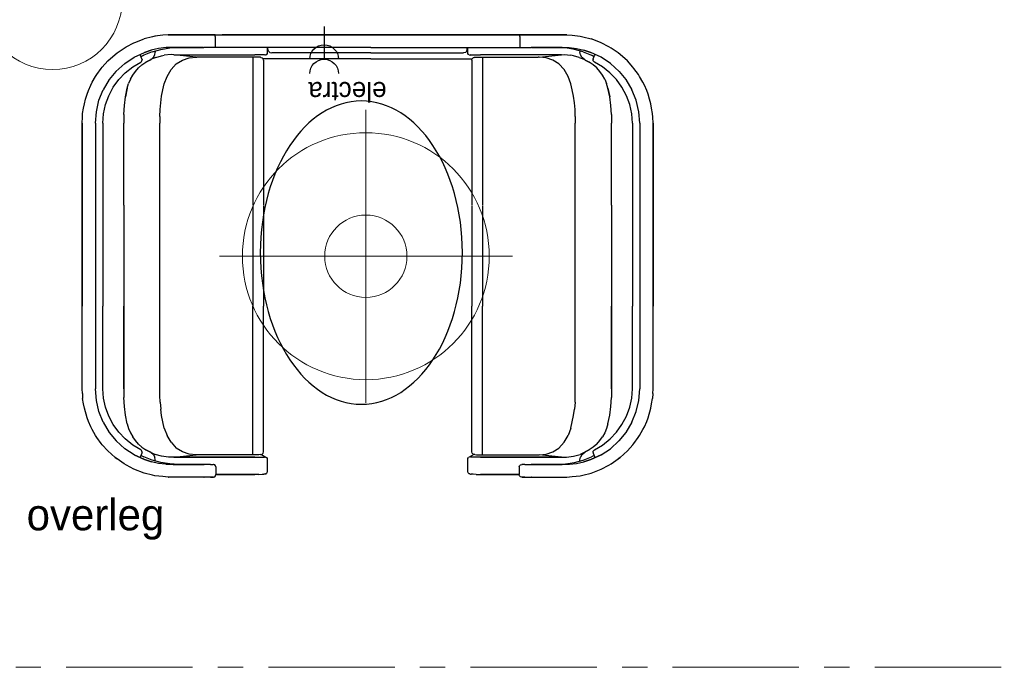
# Model space of a CAD drawing. Header units: millimetres. Extents: x 45699 to 251499, y 244 to 86446.
# Tile 94 of 240: x 178444 to 182341, y 10870 to 13433. Entities that reach past the tile are written whole.
import ezdxf

# ---------------------------------------------------------------- set-up
doc = ezdxf.new("R2010")
doc.units = ezdxf.units.MM
doc.header["$LTSCALE"] = 400
doc.linetypes.add('CENTER', pattern=[2, 1.25, -0.25, 0.25, -0.25])
for name, color, linetype in [('inr', 4, 'Continuous'), ('plat', 5, 'Continuous'), ('stramien', 1, 'CENTER'), ('verlichting', 2, 'Continuous')]:
    doc.layers.add(name, color=color, linetype=linetype)
doc.layers.add('Standard', color=7, linetype='Continuous', lineweight=25)
doc.styles.add('s100', font='stylu.ttf', dxfattribs={"height": 100})

# ---------------------------------------------------------------- blocks, each defined once
blk = doc.blocks.new('lamp02')
at = {"layer": 'verlichting', "lineweight": 0}
for q in [(0, 555.36), (555.36, 0), (0, -555.36), (-555.36, 0)]:
    blk.add_line((0, 0), q, dxfattribs=at)
for radius in [468, 156]:
    blk.add_circle((0, 0), radius, dxfattribs=at)
blk = doc.blocks.new('220 electrapunt')
at = {"layer": 'verlichting'}
blk.add_line((0, 0), (0, 129), dxfattribs=at)
for centre in [(0, 186.1), (0, 129)]:
    blk.add_arc(centre, 56.9, 180, 0, dxfattribs=at)

msp = doc.modelspace()

# ---------------------------------------------------------------- linework, layer by layer
for p, q in [((178821.4, 13295.1), (178829.6, 13301.4)), ((178821.4, 13295.1), (178829.6, 13301.4)), ((178744.4, 13207.9), (178749.5, 13215.8)), ((178725.5, 13173.8), (178731.4, 13184.8))]:
    msp.add_line(p, q)
at = {"layer": 'inr'}
for p, q in [((178979.6, 13367.4), (178969.8, 13365.1)), ((178979.3, 13367.4), (178980, 13367.4)), ((178980, 13367.4), (178979.3, 13367.4)), ((179011.1, 13370.9), (178979.6, 13367.4)), ((179032.3, 13372.9), (179011.1, 13370.9)), ((179031.9, 13372.9), (179032.7, 13372.9)), ((179032.7, 13372.9), (179031.9, 13372.9)), ((179218.1, 13372.9), (179032.3, 13372.9)), ((179032.3, 13372.9), (179218.1, 13372.9)), ((179218.1, 13372.9), (179834.5, 13372.9)), ((179218.1, 13372.9), (179218.1, 13370.9)), ((179218.1, 13365.5), (179218.1, 13370.9)), ((179834.5, 13372.9), (179245, 13372.9)), ((180424.1, 13372.9), (179834.5, 13372.9)), ((179834.5, 13372.9), (180424.1, 13372.9)), ((180609.8, 13372.9), (180424.1, 13372.9)), ((180424.1, 13372.9), (180609.8, 13372.9)), ((180424.1, 13372.9), (180424.1, 13370.9)), ((180424.1, 13365.5), (180424.1, 13370.9)), ((180609.5, 13372.9), (180610.2, 13372.9)), ((180610.2, 13372.9), (180609.5, 13372.9)), ((180609.8, 13372.9), (180631.1, 13370.9)), ((180631.1, 13370.9), (180662.5, 13367.4)), ((180662.1, 13367.4), (180662.9, 13367.4)), ((180662.9, 13367.4), (180662.1, 13367.4)), ((180662.5, 13367.4), (180672.3, 13365.1)), ((178866.1, 13325.8), (178896, 13341.1)), ((178896, 13341.1), (178899.5, 13342.7)), ((178899.5, 13342.7), (178936.8, 13356.8)), ((178969.8, 13365.1), (178936.8, 13356.8)), ((179218.1, 13365.5), (179218.1, 13358)), ((179218.1, 13358), (179218.1, 13323)), ((180424.1, 13365.5), (180424.1, 13358)), ((180424.1, 13358), (180424.1, 13323)), ((180672.3, 13365.1), (180705.3, 13356.8)), ((180742.6, 13342.7), (180705.3, 13356.8)), ((180746.1, 13341.1), (180742.6, 13342.7)), ((180776, 13325.8), (180746.1, 13341.1)), ((178792.7, 13269.2), (178821.4, 13295.1)), ((178829.6, 13301.4), (178857.1, 13320.3)), ((178857.1, 13320.3), (178866.1, 13325.8)), ((178897.2, 13284.5), (178937.6, 13303)), ((178921.1, 13293.2), (178919.5, 13294.8)), ((178921.9, 13292.4), (178921.1, 13293.2)), ((178922.7, 13291.2), (178921.9, 13292.4)), ((178927.8, 13277.9), (178922.7, 13291.2)), ((178934.9, 13292.4), (178924.7, 13286.9)), ((178924.7, 13286.9), (178934.9, 13292.4)), ((178968.3, 13305.4), (178934.9, 13292.4)), ((178968.3, 13305.4), (178934.9, 13292.4)), ((178934.9, 13292.4), (178935.3, 13292.4)), ((178935.3, 13292.4), (178934.9, 13292.4)), ((178937.6, 13303), (178965.1, 13312)), ((178965.1, 13312), (178937.6, 13303)), ((178993.8, 13318.3), (178965.1, 13312)), ((178968.3, 13305.4), (179002.8, 13314.8)), ((178973.8, 13284.9), (178978.5, 13294)), ((178973.8, 13284.9), (178978.5, 13294)), ((178978.5, 13294), (178980.8, 13304.2)), ((178980.8, 13308.9), (178980.8, 13308.5)), ((178980.8, 13308.5), (178980.8, 13308.9)), ((178980.8, 13308.5), (178980.8, 13304.2)), ((178983.6, 13283.4), (179005.6, 13290)), ((179023.6, 13322.2), (178993.8, 13318.3)), ((179002.8, 13314.8), (179038.2, 13320.7)), ((179005.6, 13290), (179016.2, 13291.6)), ((179043.3, 13294.4), (179016.2, 13291.6)), ((179051.5, 13322.6), (179023.6, 13322.2)), ((179038.2, 13320.7), (179074.3, 13322.6)), ((179053.9, 13294), (179043.3, 13294.4)), ((179051.1, 13322.6), (179051.9, 13322.6)), ((179051.1, 13322.6), (179051.9, 13322.6)), ((179051.9, 13322.6), (179051.1, 13322.6)), ((179051.5, 13322.6), (179173.3, 13322.6)), ((179074.3, 13322.6), (179051.5, 13322.6)), ((179051.5, 13322.6), (179173.3, 13322.6)), ((179142.6, 13284.9), (179053.9, 13294)), ((179053.9, 13294), (179374.8, 13294)), ((179053.9, 13294), (179374.8, 13294)), ((179170.9, 13322.6), (179074.3, 13322.6)), ((179074.3, 13322.6), (179074.7, 13322.6)), ((179218.1, 13323), (179173.3, 13322.6)), ((179834.5, 13323), (179218.1, 13323)), ((179834.5, 13323), (179245, 13323)), ((179390.9, 13294), (179374.8, 13294)), ((179403.8, 13293.6), (179390.9, 13294)), ((179412.5, 13293.2), (179403.8, 13293.6)), ((179412.5, 13293.2), (179414.8, 13292.8)), ((179418.8, 13293.6), (179414.8, 13292.8)), ((179418.8, 13293.6), (179421.9, 13295.5)), ((179421.9, 13295.5), (179424.3, 13298.7)), ((179424.3, 13298.7), (179424.7, 13302.6)), ((179424.7, 13302.6), (179424.7, 13323)), ((179426.6, 13316), (179426.6, 13323)), ((179428.6, 13308.5), (179426.6, 13316)), ((179434.1, 13303), (179428.6, 13308.5)), ((179434.1, 13303), (179441.5, 13301)), ((179834.5, 13301), (179441.5, 13301)), ((179834.5, 13323), (180424.1, 13323)), ((179834.5, 13323), (180424.1, 13323)), ((179834.5, 13301), (180200.6, 13301)), ((180208, 13303), (180200.6, 13301)), ((180208, 13303), (180213.5, 13308.5)), ((180213.5, 13308.5), (180215.5, 13316)), ((180215.5, 13316), (180215.5, 13323)), ((180217.5, 13302.6), (180217.5, 13323)), ((180217.9, 13298.7), (180217.5, 13302.6)), ((180220.2, 13295.5), (180217.9, 13298.7)), ((180223.4, 13293.6), (180220.2, 13295.5)), ((180223.4, 13293.6), (180227.3, 13292.8)), ((180229.6, 13293.2), (180227.3, 13292.8)), ((180229.6, 13293.2), (180238.3, 13293.6)), ((180238.3, 13293.6), (180251.2, 13294)), ((180251.2, 13294), (180267.3, 13294)), ((180588.2, 13294), (180267.3, 13294)), ((180588.2, 13294), (180267.3, 13294)), ((180424.1, 13323), (180468.8, 13322.6)), ((180590.6, 13322.6), (180468.8, 13322.6)), ((180590.6, 13322.6), (180468.8, 13322.6)), ((180471.2, 13322.6), (180567.8, 13322.6)), ((180499.5, 13284.9), (180588.2, 13294)), ((180567.8, 13322.6), (180567.4, 13322.6)), ((180567.8, 13322.6), (180590.6, 13322.6)), ((180604, 13320.7), (180567.8, 13322.6)), ((180588.2, 13294), (180598.8, 13294.4)), ((180590.2, 13322.6), (180591, 13322.6)), ((180591, 13322.6), (180590.2, 13322.6)), ((180591, 13322.6), (180590.2, 13322.6)), ((180590.6, 13322.6), (180618.5, 13322.2)), ((180598.8, 13294.4), (180625.9, 13291.6)), ((180639.3, 13314.8), (180604, 13320.7)), ((180618.5, 13322.2), (180648.3, 13318.3)), ((180636.6, 13290), (180625.9, 13291.6)), ((180658.5, 13283.4), (180636.6, 13290)), ((180673.9, 13305.4), (180639.3, 13314.8)), ((180648.3, 13318.3), (180677, 13312)), ((180661.3, 13308.5), (180661.3, 13308.9)), ((180661.3, 13308.9), (180661.3, 13308.5)), ((180661.3, 13308.5), (180661.3, 13304.2)), ((180663.7, 13294), (180661.3, 13304.2)), ((180668.4, 13284.9), (180663.7, 13294)), ((180668.4, 13284.9), (180663.7, 13294)), ((180673.9, 13305.4), (180707.3, 13292.4)), ((180673.9, 13305.4), (180707.3, 13292.4)), ((180677, 13312), (180704.5, 13303)), ((180704.5, 13303), (180677, 13312)), ((180745, 13284.5), (180704.5, 13303)), ((180706.9, 13292.4), (180707.3, 13292.4)), ((180707.3, 13292.4), (180706.9, 13292.4)), ((180717.5, 13286.9), (180707.3, 13292.4)), ((180707.3, 13292.4), (180717.5, 13286.9)), ((180714.3, 13277.9), (180719.4, 13291.2)), ((180719.4, 13291.2), (180720.2, 13292.4)), ((180720.2, 13292.4), (180721, 13293.2)), ((180721, 13293.2), (180722.6, 13294.8)), ((180785, 13320.3), (180776, 13325.8)), ((180812.5, 13301.4), (180785, 13320.3)), ((180820.8, 13295.1), (180812.5, 13301.4)), ((180820.8, 13295.1), (180812.5, 13301.4)), ((180849.4, 13269.2), (180820.8, 13295.1)), ((178771.1, 13244.9), (178792.7, 13269.2)), ((178825.3, 13228), (178859.8, 13259.8)), ((178859.8, 13259.8), (178897.2, 13284.5)), ((178891.3, 13246), (178923.1, 13264.9)), ((178914.4, 13241.7), (178928.2, 13253.9)), ((178925.8, 13266.9), (178923.1, 13264.9)), ((178925.8, 13266.9), (178927.8, 13270)), ((178928.6, 13275.5), (178927.8, 13277.9)), ((178927.8, 13270), (178928.6, 13273.5)), ((178928.2, 13253.9), (178943.5, 13264.5)), ((178928.6, 13275.5), (178928.6, 13273.5)), ((178943.5, 13264.5), (178959.6, 13273.1)), ((178959.6, 13273.1), (178943.5, 13264.5)), ((178959.6, 13273.1), (178961.6, 13274.3)), ((178961.6, 13274.3), (178959.6, 13273.1)), ((178961.6, 13274.3), (178971, 13281.8)), ((178983.6, 13283.4), (178961.9, 13274.6)), ((178971, 13281.8), (178973.8, 13284.9)), ((179043.3, 13235), (179064.1, 13257.8)), ((179064.1, 13257.8), (179088, 13272.8)), ((179088, 13272.8), (179114.8, 13281.8)), ((179114.8, 13281.8), (179142.6, 13284.9)), ((179142.6, 13284.9), (179145.8, 13284.5)), ((179367.3, 13284.5), (179145.8, 13284.5)), ((179367.3, 13284.5), (179145.8, 13284.5)), ((179366.5, 13284.5), (179366.5, 12698.5)), ((179379.5, 13284.1), (179367.3, 13284.5)), ((179390.1, 13284.1), (179379.5, 13284.1)), ((179396.8, 13283.8), (179390.1, 13284.1)), ((179399.1, 13283.4), (179396.8, 13283.8)), ((179399.1, 13283.4), (179403.8, 13281.8)), ((179407.4, 13278.3), (179403.8, 13281.8)), ((179834.5, 13278.3), (179407.4, 13278.3)), ((179408.9, 13273.1), (179407.4, 13278.3)), ((179408.9, 13273.1), (179408.9, 12698.5)), ((179834.5, 13278.3), (180234.7, 13278.3)), ((180233.2, 13273.1), (180234.7, 13278.3)), ((180233.2, 13273.1), (180233.2, 12698.5)), ((180234.7, 13278.3), (180238.3, 13281.8)), ((180243, 13283.4), (180238.3, 13281.8)), ((180243, 13283.4), (180245.3, 13283.8)), ((180245.3, 13283.8), (180252, 13284.1)), ((180252, 13284.1), (180262.6, 13284.1)), ((180262.6, 13284.1), (180274.8, 13284.5)), ((180274.8, 13284.5), (180496.3, 13284.5)), ((180274.8, 13284.5), (180496.3, 13284.5)), ((180275.6, 13284.5), (180275.6, 12698.5)), ((180499.5, 13284.9), (180496.3, 13284.5)), ((180527.4, 13281.8), (180499.5, 13284.9)), ((180554.1, 13272.8), (180527.4, 13281.8)), ((180578, 13257.8), (180554.1, 13272.8)), ((180598.8, 13235), (180578, 13257.8)), ((180658.5, 13283.4), (180680.3, 13274.6)), ((180671.1, 13281.8), (180668.4, 13284.9)), ((180680.5, 13274.3), (180671.1, 13281.8)), ((180680.5, 13274.3), (180682.5, 13273.1)), ((180682.5, 13273.1), (180680.5, 13274.3)), ((180682.5, 13273.1), (180698.6, 13264.5)), ((180698.6, 13264.5), (180682.5, 13273.1)), ((180713.9, 13253.9), (180698.6, 13264.5)), ((180713.5, 13275.5), (180714.3, 13277.9)), ((180713.5, 13275.5), (180713.5, 13273.5)), ((180714.3, 13270), (180713.5, 13273.5)), ((180727.7, 13241.7), (180713.9, 13253.9)), ((180716.3, 13266.9), (180714.3, 13270)), ((180716.3, 13266.9), (180719, 13264.9)), ((180750.8, 13246), (180719, 13264.9)), ((180782.3, 13259.8), (180745, 13284.5)), ((180816.8, 13228), (180782.3, 13259.8)), ((180871, 13244.9), (180849.4, 13269.2)), ((178749.5, 13215.8), (178766.8, 13239.8)), ((178766.8, 13239.8), (178771.1, 13244.9)), ((178825.3, 13228), (178798.6, 13195.8)), ((178835.9, 13195.4), (178861.8, 13222.5)), ((178861.8, 13222.5), (178891.3, 13246)), ((178882.2, 13197), (178891.3, 13213.1)), ((178891.3, 13213.1), (178901.9, 13228)), ((178901.9, 13228), (178914.4, 13241.7)), ((179027.6, 13208.3), (179043.3, 13235)), ((180614.6, 13208.3), (180598.8, 13235)), ((180740.2, 13228), (180727.7, 13241.7)), ((180750.8, 13213.1), (180740.2, 13228)), ((180780.3, 13222.5), (180750.8, 13246)), ((180759.9, 13197), (180750.8, 13213.1)), ((180806.2, 13195.4), (180780.3, 13222.5)), ((180816.8, 13228), (180843.5, 13195.8)), ((180875.4, 13239.8), (180871, 13244.9)), ((180892.6, 13215.8), (180875.4, 13239.8)), ((180897.7, 13207.9), (180892.6, 13215.8)), ((178716.5, 13152.2), (178725.5, 13173.8)), ((178731.4, 13184.8), (178744.4, 13207.9)), ((178798.6, 13195.8), (178775.1, 13155.7)), ((178814.3, 13165.1), (178835.9, 13195.4)), ((178870.1, 13162), (178875.2, 13179.7)), ((178882.2, 13197), (178875.2, 13179.7)), ((179011.1, 13154.5), (179016.6, 13179.3)), ((179016.6, 13179.3), (179027.6, 13208.3)), ((180625.6, 13179.3), (180614.6, 13208.3)), ((180631.1, 13154.5), (180625.6, 13179.3)), ((180759.9, 13197), (180767, 13179.7)), ((180772.1, 13162), (180767, 13179.7)), ((180827.8, 13165.1), (180806.2, 13195.4)), ((180843.5, 13195.8), (180867, 13155.7)), ((180910.7, 13184.8), (180897.7, 13207.9)), ((180916.6, 13173.8), (180910.7, 13184.8)), ((180925.6, 13152.2), (180916.6, 13173.8)), ((178704.7, 13118), (178710.6, 13137.6)), ((178710.6, 13137.6), (178716.5, 13152.2)), ((178757.7, 13113.7), (178775, 13155.7)), ((178796.6, 13131.8), (178814.3, 13165.1)), ((178870.1, 13162), (178863, 13127.4)), ((178863, 13127.4), (178870.1, 13162)), ((179006, 13129.4), (179011.1, 13154.5)), ((180636.2, 13129.4), (180631.1, 13154.5)), ((180779.1, 13127.4), (180772.1, 13162)), ((180772.1, 13162), (180779.1, 13127.4)), ((180845.5, 13131.8), (180827.8, 13165.1)), ((180884.4, 13113.7), (180867.1, 13155.7)), ((180931.5, 13137.6), (180925.6, 13152.2)), ((180937.4, 13118), (180931.5, 13137.6)), ((178696.8, 13082.7), (178700, 13099.9)), ((178700, 13099.9), (178704.7, 13118)), ((178747.5, 13068.5), (178757.7, 13113.7)), ((178775.8, 13059.9), (178783.7, 13096.4)), ((178783.7, 13096.4), (178796.6, 13131.8)), ((178858.7, 13092.9), (178863, 13127.4)), ((179000.1, 13076.8), (179002.4, 13103.9)), ((179002.4, 13103.9), (179006, 13129.4)), ((180639.7, 13103.9), (180636.2, 13129.4)), ((180642.1, 13076.8), (180639.7, 13103.9)), ((180783.4, 13092.9), (180779.1, 13127.4)), ((180858.5, 13096.4), (180845.5, 13131.8)), ((180866.3, 13059.9), (180858.5, 13096.4)), ((180894.6, 13068.5), (180884.4, 13113.7)), ((180942.1, 13099.9), (180937.4, 13118)), ((180945.3, 13082.7), (180942.1, 13099.9)), ((178692.5, 13046.9), (178693.3, 13061.4)), ((178693.3, 13061.4), (178696.8, 13082.7)), ((178744, 13022.6), (178747.5, 13068.5)), ((178773, 13022.6), (178775.8, 13059.9)), ((178856.3, 13057.9), (178858.7, 13092.9)), ((178856.3, 13057.9), (178856.3, 13022.6)), ((178998.9, 13049.7), (179000.1, 13076.8)), ((180643.2, 13049.7), (180642.1, 13076.8)), ((180785.8, 13057.9), (180783.4, 13092.9)), ((180785.8, 13057.9), (180785.8, 13022.6)), ((180869.1, 13022.6), (180866.3, 13059.9)), ((180898.1, 13022.6), (180894.6, 13068.5)), ((180948.8, 13061.4), (180945.3, 13082.7)), ((180949.6, 13046.9), (180948.8, 13061.4)), ((178691.3, 13022.6), (178692.5, 13046.9)), ((178691.3, 12698.5), (178691.3, 13022.6)), ((178691.3, 13022.6), (178691.3, 12698.5)), ((178744, 13022.6), (178744, 12698.5)), ((178773, 13022.6), (178773, 12698.5)), ((178856.3, 12698.5), (178856.3, 13022.6)), ((178856.3, 12698.5), (178856.3, 13022.6)), ((178998.9, 13049.7), (178998.9, 13022.6)), ((178998.9, 12698.5), (178998.9, 13022.6)), ((180643.2, 13049.7), (180643.2, 13022.6)), ((180643.2, 12698.5), (180643.2, 13022.6)), ((180785.8, 12698.5), (180785.8, 13022.6)), ((180785.8, 12698.5), (180785.8, 13022.6)), ((180869.1, 13022.6), (180869.1, 12698.5)), ((180898.1, 13022.6), (180898.1, 12698.5)), ((180950.8, 13022.6), (180949.6, 13046.9)), ((180950.8, 13022.6), (180950.8, 12698.5)), ((180950.8, 12698.5), (180950.8, 13022.6)), ((178691.3, 12298.8), (178691.3, 12698.5)), ((178691.3, 12698.5), (178691.3, 12298.8)), ((178744, 12698.5), (178744, 12298.8)), ((178773, 12698.5), (178773, 12298.8)), ((178856.3, 12698.5), (178856.3, 12298.8)), ((178856.3, 12698.5), (178856.3, 12298.8)), ((178998.9, 12298.8), (178998.9, 12698.5)), ((179366.5, 12696.6), (179366.5, 12298.8)), ((179408.9, 12696.6), (179408.9, 12298.8)), ((180233.2, 12696.6), (180233.2, 12298.8)), ((180275.6, 12696.6), (180275.6, 12298.8)), ((180643.2, 12298.8), (180643.2, 12698.5)), ((180785.8, 12698.5), (180785.8, 12298.8)), ((180785.8, 12698.5), (180785.8, 12298.8)), ((180869.1, 12698.5), (180869.1, 12298.8)), ((180898.1, 12698.5), (180898.1, 12298.8)), ((180950.8, 12698.5), (180950.8, 12298.8)), ((180950.8, 12298.8), (180950.8, 12698.5)), ((178691.3, 11972.4), (178691.3, 12298.8)), ((178691.3, 11972.4), (178691.3, 12298.8)), ((178744, 12298.8), (178744, 11972.4)), ((178773, 11972.8), (178773, 12298.8)), ((178856.3, 11972.4), (178856.3, 12298.8)), ((178856.3, 12298.8), (178856.3, 11972.4)), ((178998.9, 11972.4), (178998.9, 12298.8)), ((179366.5, 11710.8), (179366.5, 12298.8)), ((179408.9, 11722.2), (179408.9, 12298.8)), ((180233.2, 11722.2), (180233.2, 12298.8)), ((180275.6, 11710.8), (180275.6, 12298.8)), ((180643.2, 11972.4), (180643.2, 12298.8)), ((180785.8, 12298.8), (180785.8, 11972.4)), ((180785.8, 11972.4), (180785.8, 12298.8)), ((180869.1, 11972.8), (180869.1, 12298.8)), ((180898.1, 12298.8), (180898.1, 11972.4)), ((180950.8, 11972.4), (180950.8, 12298.8)), ((180950.8, 11972.4), (180950.8, 12298.8)), ((178692.1, 11953.1), (178691.3, 11972.4)), ((178692.1, 11953.1), (178691.3, 11972.4)), ((178747.5, 11926.4), (178744, 11972.4)), ((178775.8, 11935.4), (178773, 11972.4)), ((178856.3, 11972.4), (178856.3, 11937.4)), ((178998.9, 11945.3), (178998.9, 11972.4)), ((180643.2, 11945.3), (180643.2, 11972.4)), ((180785.8, 11972.4), (180785.8, 11937.4)), ((180866.3, 11935.4), (180869.1, 11972.4)), ((180894.6, 11926.4), (180898.1, 11972.4)), ((180950, 11953.1), (180950.8, 11972.4)), ((180950, 11953.1), (180950.8, 11972.4)), ((178692.1, 11953.1), (178693.3, 11933.9)), ((178696.8, 11912.7), (178693.3, 11933.9)), ((178757.7, 11881.6), (178747.5, 11926.4)), ((178783.7, 11899.3), (178775.8, 11935.4)), ((178858.7, 11902.4), (178856.3, 11937.4)), ((179000.1, 11918.6), (178998.9, 11945.3)), ((180642.1, 11918.6), (180643.2, 11945.3)), ((180783.4, 11902.4), (180785.8, 11937.4)), ((180858.5, 11899.3), (180866.3, 11935.4)), ((180884.4, 11881.6), (180894.6, 11926.4)), ((180945.3, 11912.7), (180948.8, 11933.9)), ((180950, 11953.1), (180948.8, 11933.9)), ((178700, 11895.4), (178696.8, 11912.7)), ((178710.6, 11857.7), (178700, 11895.4)), ((178796.6, 11863.6), (178783.7, 11899.3)), ((178863, 11867.9), (178858.7, 11902.4)), ((179000.1, 11918.6), (179002.4, 11891.5)), ((179006, 11865.9), (179002.4, 11891.5)), ((180636.2, 11865.9), (180639.7, 11891.5)), ((180642.1, 11918.6), (180639.7, 11891.5)), ((180779.1, 11867.9), (180783.4, 11902.4)), ((180845.5, 11863.6), (180858.5, 11899.3)), ((180931.5, 11857.7), (180942.1, 11895.4)), ((180942.1, 11895.4), (180945.3, 11912.7)), ((178716.5, 11843.1), (178710.6, 11857.7)), ((178775, 11840), (178757.7, 11881.6)), ((178814.3, 11830.2), (178796.6, 11863.6)), ((178870.1, 11833.3), (178863, 11867.9)), ((179011.1, 11840.8), (179006, 11865.9)), ((180631.1, 11840.8), (180636.2, 11865.9)), ((180772.1, 11833.3), (180779.1, 11867.9)), ((180827.8, 11830.2), (180845.5, 11863.6)), ((180867.1, 11840), (180884.4, 11881.6)), ((180925.6, 11843.1), (180931.5, 11857.7)), ((178725.5, 11821.5), (178716.5, 11843.1)), ((178731.4, 11810.5), (178725.5, 11821.5)), ((178744.4, 11787.4), (178731.4, 11810.5)), ((178775, 11840), (178798.6, 11799.5)), ((178835.9, 11799.9), (178814.3, 11830.2)), ((178870.1, 11833.3), (178875.2, 11815.6)), ((178875.2, 11815.6), (178882.2, 11798.4)), ((179016.6, 11816), (179011.1, 11840.8)), ((179016.6, 11816), (179027.6, 11787)), ((180625.6, 11816), (180614.6, 11787)), ((180625.6, 11816), (180631.1, 11840.8)), ((180767, 11815.6), (180759.9, 11798.4)), ((180772.1, 11833.3), (180767, 11815.6)), ((180806.2, 11799.9), (180827.8, 11830.2)), ((180867.1, 11840), (180843.5, 11799.5)), ((180897.7, 11787.4), (180910.7, 11810.5)), ((180910.7, 11810.5), (180916.6, 11821.5)), ((180916.6, 11821.5), (180925.6, 11843.1)), ((178749.9, 11779.5), (178744.4, 11787.4)), ((178766.8, 11755.6), (178749.9, 11779.5)), ((178798.6, 11799.5), (178826.1, 11766.2)), ((178861, 11773.6), (178835.9, 11799.9)), ((178891.3, 11749.3), (178861, 11773.6)), ((178882.2, 11798.4), (178891.3, 11782.3)), ((178901.9, 11767.3), (178891.3, 11782.3)), ((179043.3, 11760.3), (179027.6, 11787)), ((180598.8, 11760.3), (180614.6, 11787)), ((180740.2, 11767.3), (180750.8, 11782.3)), ((180759.9, 11798.4), (180750.8, 11782.3)), ((180750.8, 11749.3), (180781.1, 11773.6)), ((180781.1, 11773.6), (180806.2, 11799.9)), ((180843.5, 11799.5), (180816, 11766.2)), ((180875.4, 11755.6), (180892.2, 11779.5)), ((180892.2, 11779.5), (180897.7, 11787.4)), ((178771.1, 11750.4), (178766.8, 11755.6)), ((178792.7, 11726.1), (178771.1, 11750.4)), ((178859.8, 11735.1), (178826.1, 11766.2)), ((178897.2, 11710.8), (178859.8, 11735.1)), ((178923.1, 11730.4), (178891.3, 11749.3)), ((178914.4, 11753.6), (178901.9, 11767.3)), ((178914.4, 11753.6), (178928.2, 11741.4)), ((178925.8, 11728.5), (178923.1, 11730.4)), ((178928.2, 11741.4), (178943.5, 11730.8)), ((178943.5, 11730.8), (178959.6, 11722.2)), ((178959.6, 11722.2), (178943.5, 11730.8)), ((179043.3, 11760.3), (179064.1, 11737.5)), ((179088, 11722.6), (179064.1, 11737.5)), ((180554.1, 11722.6), (180578, 11737.5)), ((180598.8, 11760.3), (180578, 11737.5)), ((180682.5, 11722.2), (180698.6, 11730.8)), ((180698.6, 11730.8), (180682.5, 11722.2)), ((180713.9, 11741.4), (180698.6, 11730.8)), ((180727.7, 11753.6), (180713.9, 11741.4)), ((180716.3, 11728.5), (180719, 11730.4)), ((180719, 11730.4), (180750.8, 11749.3)), ((180727.7, 11753.6), (180740.2, 11767.3)), ((180745, 11710.8), (180782.3, 11735.1)), ((180782.3, 11735.1), (180816, 11766.2)), ((180849.4, 11726.1), (180871, 11750.4)), ((180871, 11750.4), (180875.4, 11755.6)), ((178821.4, 11700.2), (178792.7, 11726.1)), ((178829.6, 11694.3), (178821.4, 11700.2)), ((178821.4, 11700.2), (178829.6, 11694.3)), ((178857.1, 11675), (178829.6, 11694.3)), ((178937.6, 11692.3), (178897.2, 11710.8)), ((178897.2, 11710.8), (178937.6, 11692.3)), ((178919.1, 11700.8), (178921.1, 11702.1)), ((178921.1, 11702.1), (178921.9, 11702.9)), ((178921.9, 11702.9), (178922.7, 11704.1)), ((178927.8, 11717.5), (178922.7, 11704.1)), ((178924.7, 11708.4), (178934.9, 11702.9)), ((178927.8, 11725.3), (178925.8, 11728.5)), ((178928.6, 11721.8), (178927.8, 11725.3)), ((178928.6, 11719.4), (178927.8, 11717.5)), ((178928.6, 11719.4), (178928.6, 11721.8)), ((178968.3, 11690), (178934.9, 11702.9)), ((178968.3, 11690), (178934.9, 11702.9)), ((178937.6, 11692.3), (178965.5, 11683.3)), ((178965.5, 11683.3), (178937.6, 11692.3)), ((178959.6, 11722.2), (178961.6, 11721)), ((178971, 11713.5), (178959.6, 11722.2)), ((178961.6, 11721), (178980.4, 11712.7)), ((178971, 11713.5), (178973.8, 11710.4)), ((178973.8, 11710.4), (178978.5, 11701.3)), ((178980.8, 11690.7), (178978.5, 11701.3)), ((179005.6, 11705.3), (178980.4, 11712.7)), ((178980.8, 11686.8), (178980.8, 11690.7)), ((179033.5, 11701.7), (179005.6, 11705.3)), ((179053.9, 11701.3), (179033.5, 11701.7)), ((179053.9, 11701.3), (179033.5, 11701.7)), ((179053.9, 11701.3), (179142.6, 11710.4)), ((179374.8, 11701.3), (179053.9, 11701.3)), ((179053.9, 11701.3), (179374.8, 11701.3)), ((179114.8, 11713.5), (179088, 11722.6)), ((179142.6, 11710.4), (179114.8, 11713.5)), ((179367.3, 11710.8), (179142.6, 11710.4)), ((179367.3, 11710.8), (179142.6, 11710.4)), ((179379.5, 11711.2), (179367.3, 11710.8)), ((179374.4, 11701.3), (179375.2, 11701.3)), ((179374.8, 11701.3), (179390.9, 11701.3)), ((179390.1, 11711.2), (179379.5, 11711.2)), ((179396.8, 11711.6), (179390.1, 11711.2)), ((179390.9, 11701.3), (179403.8, 11701.7)), ((179396.8, 11711.6), (179399.1, 11712)), ((179399.1, 11712), (179403.8, 11713.5)), ((179400.7, 11712.3), (179418.8, 11701.7)), ((179403.8, 11713.5), (179407.4, 11717.1)), ((179403.8, 11701.7), (179412.5, 11702.1)), ((179407.4, 11717.1), (179408.9, 11722.2)), ((179412.5, 11702.1), (179414.8, 11702.5)), ((179414.8, 11702.5), (179418.8, 11701.7)), ((179418.8, 11701.7), (179421.9, 11699.8)), ((179424.3, 11696.2), (179421.9, 11699.8)), ((179424.7, 11692.7), (179424.3, 11696.2)), ((179424.7, 11644.8), (179424.7, 11692.7)), ((180217.5, 11692.7), (180217.9, 11696.2)), ((180217.5, 11644.8), (180217.5, 11692.7)), ((180217.9, 11696.2), (180220.2, 11699.8)), ((180223.4, 11701.7), (180220.2, 11699.8)), ((180241.4, 11712.3), (180223.4, 11701.7)), ((180227.3, 11702.5), (180223.4, 11701.7)), ((180229.6, 11702.1), (180227.3, 11702.5)), ((180238.3, 11701.7), (180229.6, 11702.1)), ((180234.7, 11717.1), (180233.2, 11722.2)), ((180238.3, 11713.5), (180234.7, 11717.1)), ((180243, 11712), (180238.3, 11713.5)), ((180251.2, 11701.3), (180238.3, 11701.7)), ((180245.3, 11711.6), (180243, 11712)), ((180245.3, 11711.6), (180252, 11711.2)), ((180267.3, 11701.3), (180251.2, 11701.3)), ((180252, 11711.2), (180262.6, 11711.2)), ((180262.6, 11711.2), (180274.8, 11710.8)), ((180267.7, 11701.3), (180267, 11701.3)), ((180588.2, 11701.3), (180267.3, 11701.3)), ((180267.3, 11701.3), (180588.2, 11701.3)), ((180274.8, 11710.8), (180499.5, 11710.4)), ((180274.8, 11710.8), (180499.5, 11710.4)), ((180499.5, 11710.4), (180527.4, 11713.5)), ((180588.2, 11701.3), (180499.5, 11710.4)), ((180527.4, 11713.5), (180554.1, 11722.6)), ((180588.2, 11701.3), (180608.7, 11701.7)), ((180588.2, 11701.3), (180608.7, 11701.7)), ((180608.7, 11701.7), (180636.6, 11705.3)), ((180636.6, 11705.3), (180661.7, 11712.7)), ((180661.3, 11690.7), (180663.7, 11701.3)), ((180661.3, 11686.8), (180661.3, 11690.7)), ((180680.5, 11721), (180661.7, 11712.7)), ((180668.4, 11710.4), (180663.7, 11701.3)), ((180671.1, 11713.5), (180668.4, 11710.4)), ((180671.1, 11713.5), (180682.5, 11722.2)), ((180673.9, 11690), (180707.3, 11702.9)), ((180673.9, 11690), (180707.3, 11702.9)), ((180676.6, 11683.3), (180704.5, 11692.3)), ((180704.5, 11692.3), (180676.6, 11683.3)), ((180682.5, 11722.2), (180680.5, 11721)), ((180745, 11710.8), (180704.5, 11692.3)), ((180704.5, 11692.3), (180745, 11710.8)), ((180717.5, 11708.4), (180707.3, 11702.9)), ((180713.5, 11721.8), (180714.3, 11725.3)), ((180713.5, 11719.4), (180713.5, 11721.8)), ((180713.5, 11719.4), (180714.3, 11717.5)), ((180714.3, 11725.3), (180716.3, 11728.5)), ((180714.3, 11717.5), (180719.4, 11704.1)), ((180720.2, 11702.9), (180719.4, 11704.1)), ((180721, 11702.1), (180720.2, 11702.9)), ((180723, 11700.8), (180721, 11702.1)), ((180785, 11675), (180812.5, 11694.3)), ((180820.8, 11700.2), (180812.5, 11694.3)), ((180812.5, 11694.3), (180820.8, 11700.2)), ((180820.8, 11700.2), (180849.4, 11726.1)), ((178866.5, 11669.9), (178857.1, 11675)), ((178896, 11654.2), (178866.5, 11669.9)), ((178936.8, 11638.5), (178896, 11654.2)), ((178993.8, 11677), (178965.5, 11683.3)), ((179002.8, 11680.5), (178968.3, 11690)), ((178980.8, 11686.4), (178980.8, 11686.8)), ((178980.8, 11686.8), (178980.8, 11686.4)), ((179022.5, 11673.5), (178993.8, 11677)), ((179038.2, 11674.6), (179002.8, 11680.5)), ((179051.5, 11672.7), (179022.5, 11673.5)), ((179022.5, 11673.5), (179051.5, 11672.7)), ((179074.3, 11672.7), (179038.2, 11674.6)), ((179051.1, 11672.7), (179051.9, 11672.7)), ((179051.9, 11672.7), (179051.1, 11672.7)), ((179173.3, 11672.7), (179051.5, 11672.7)), ((179173.3, 11672.7), (179051.5, 11672.7)), ((179051.5, 11672.7), (179074.3, 11672.7)), ((179074.3, 11672.7), (179170.9, 11672.7)), ((179074.3, 11672.7), (179074.7, 11672.7)), ((179170.5, 11672.7), (179171.3, 11672.7)), ((179172.9, 11672.7), (179173.7, 11672.7)), ((179187.4, 11672.7), (179173.3, 11672.7)), ((179199.2, 11672.7), (179187.4, 11672.7)), ((179199.2, 11672.7), (179207.1, 11672.7)), ((179207.1, 11672.7), (179209.8, 11672.7)), ((179211, 11672.7), (179209.8, 11672.7)), ((179209.8, 11672.7), (179210.2, 11672.7)), ((179216.1, 11671.5), (179211, 11672.7)), ((179219.6, 11667.6), (179216.1, 11671.5)), ((179220.8, 11662.9), (179219.6, 11667.6)), ((179220.8, 11662.9), (179220.8, 11632.6)), ((180421.3, 11662.9), (180422.5, 11667.6)), ((180421.3, 11662.9), (180421.3, 11632.6)), ((180422.5, 11667.6), (180426, 11671.5)), ((180426, 11671.5), (180431.1, 11672.7)), ((180431.1, 11672.7), (180432.3, 11672.7)), ((180432.3, 11672.7), (180431.9, 11672.7)), ((180435.1, 11672.7), (180432.3, 11672.7)), ((180442.9, 11672.7), (180435.1, 11672.7)), ((180442.9, 11672.7), (180454.7, 11672.7)), ((180454.7, 11672.7), (180468.8, 11672.7)), ((180469.2, 11672.7), (180468.4, 11672.7)), ((180468.8, 11672.7), (180590.6, 11672.7)), ((180468.8, 11672.7), (180590.6, 11672.7)), ((180471.6, 11672.7), (180470.8, 11672.7)), ((180567.8, 11672.7), (180471.2, 11672.7)), ((180567.8, 11672.7), (180567.4, 11672.7)), ((180567.8, 11672.7), (180604, 11674.6)), ((180590.6, 11672.7), (180567.8, 11672.7)), ((180590.2, 11672.7), (180591, 11672.7)), ((180591, 11672.7), (180590.2, 11672.7)), ((180619.7, 11673.5), (180590.6, 11672.7)), ((180590.6, 11672.7), (180619.7, 11673.5)), ((180604, 11674.6), (180639.3, 11680.5)), ((180619.7, 11673.5), (180648.3, 11677)), ((180639.3, 11680.5), (180673.9, 11690)), ((180648.3, 11677), (180676.6, 11683.3)), ((180661.3, 11686.8), (180661.3, 11686.4)), ((180661.3, 11686.4), (180661.3, 11686.8)), ((180705.3, 11638.5), (180746.1, 11654.2)), ((180746.1, 11654.2), (180775.6, 11669.9)), ((180775.6, 11669.9), (180785, 11675)), ((178969.8, 11630.3), (178936.8, 11638.5)), ((178979.6, 11627.9), (178969.8, 11630.3)), ((179011.1, 11624.4), (178979.6, 11627.9)), ((179032.3, 11622.4), (179011.1, 11624.4)), ((179031.9, 11622.4), (179032.7, 11622.4)), ((179032.7, 11622.4), (179031.9, 11622.4)), ((179031.9, 11622.4), (179032.7, 11622.4)), ((179173.3, 11622.4), (179032.3, 11622.4)), ((179173.3, 11622.4), (179032.3, 11622.4)), ((179172.9, 11622.4), (179173.7, 11622.4)), ((179187.4, 11622.4), (179173.3, 11622.4)), ((179187.4, 11622.4), (179173.3, 11622.4)), ((179199.2, 11622.4), (179187.4, 11622.4)), ((179199.2, 11622.4), (179187.4, 11622.4)), ((179199.2, 11622.4), (179207.1, 11622.4)), ((179207.1, 11622.4), (179199.2, 11622.4)), ((179207.1, 11622.4), (179209.8, 11622.4)), ((179209.8, 11622.4), (179207.1, 11622.4)), ((179209.8, 11622.4), (179211, 11622.4)), ((179211, 11622.4), (179209.8, 11622.4)), ((179209.8, 11622.4), (179210.2, 11622.4)), ((179211, 11622.4), (179216.1, 11624)), ((179216.1, 11624), (179219.6, 11627.5)), ((179219.6, 11627.5), (179220.8, 11632.6)), ((179374.8, 11633.4), (179220.8, 11633.4)), ((179220.8, 11633.4), (179374.8, 11633.4)), ((179390.9, 11633.4), (179374.8, 11633.4)), ((179390.9, 11633.4), (179403.8, 11633.8)), ((179403.8, 11633.8), (179410.9, 11634.2)), ((179414.4, 11634.6), (179410.9, 11634.2)), ((179416.8, 11635), (179413.7, 11634.6)), ((179416.8, 11635), (179419.2, 11635.8)), ((179419.2, 11635.8), (179419.9, 11636.1)), ((179419.9, 11636.1), (179421.5, 11637.7)), ((179421.5, 11637.7), (179423.5, 11640.1)), ((179423.5, 11640.1), (179424.7, 11644.8)), ((180218.6, 11640.1), (180217.5, 11644.8)), ((180220.6, 11637.7), (180218.6, 11640.1)), ((180222.2, 11636.1), (180220.6, 11637.7)), ((180223, 11635.8), (180222.2, 11636.1)), ((180225.3, 11635), (180223, 11635.8)), ((180225.3, 11635), (180228.5, 11634.6)), ((180227.7, 11634.6), (180231.2, 11634.2)), ((180238.3, 11633.8), (180231.2, 11634.2)), ((180251.2, 11633.4), (180238.3, 11633.8)), ((180251.2, 11633.4), (180267.3, 11633.4)), ((180267.3, 11633.4), (180421.3, 11633.4)), ((180421.3, 11633.4), (180267.3, 11633.4)), ((180422.5, 11627.5), (180421.3, 11632.6)), ((180426, 11624), (180422.5, 11627.5)), ((180431.1, 11622.4), (180426, 11624)), ((180431.1, 11622.4), (180432.3, 11622.4)), ((180432.3, 11622.4), (180431.1, 11622.4)), ((180432.3, 11622.4), (180431.9, 11622.4)), ((180432.3, 11622.4), (180435.1, 11622.4)), ((180435.1, 11622.4), (180432.3, 11622.4)), ((180435.1, 11622.4), (180442.9, 11622.4)), ((180442.9, 11622.4), (180435.1, 11622.4)), ((180442.9, 11622.4), (180454.7, 11622.4)), ((180442.9, 11622.4), (180454.7, 11622.4)), ((180454.7, 11622.4), (180468.8, 11622.4)), ((180454.7, 11622.4), (180468.8, 11622.4)), ((180469.2, 11622.4), (180468.4, 11622.4)), ((180468.8, 11622.4), (180609.8, 11622.4)), ((180468.8, 11622.4), (180609.8, 11622.4)), ((180610.2, 11622.4), (180609.5, 11622.4)), ((180609.5, 11622.4), (180610.2, 11622.4)), ((180610.2, 11622.4), (180609.5, 11622.4)), ((180609.8, 11622.4), (180631.1, 11624.4)), ((180631.1, 11624.4), (180662.5, 11627.9)), ((180662.5, 11627.9), (180672.3, 11630.3)), ((180672.3, 11630.3), (180705.3, 11638.5))]:
    msp.add_line(p, q, dxfattribs=at)
at = {"layer": 'inr', "extrusion": (0, 0, -1)}
msp.add_ellipse((179796.5, 12510.9), major_axis=(0, -600), ratio=0.666667, dxfattribs=at)
at = {"layer": 'plat', "lineweight": 0}
msp.add_circle((178574.4, 13510), 275, dxfattribs=at)
msp.add_circle((178574.4, 13510), 275, dxfattribs=at)
at = {"layer": 'stramien', "lineweight": 0}
msp.add_line((170628.3, 10870), (187231.9, 10870), dxfattribs=at)

# ---------------------------------------------------------------- block references
at = {"layer": 'verlichting', "xscale": -1, "rotation": 180}
msp.add_blockref('220 electrapunt', (179649, 13405.2), dxfattribs=at)
at = {"layer": 'verlichting', "lineweight": 0, "xscale": 1.044014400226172, "yscale": 1.044014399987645, "zscale": 1.0440144, "rotation": 359.999810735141}
msp.add_blockref('lamp02', (179814.1, 12496.7), dxfattribs=at)

# ---------------------------------------------------------------- texts
at = {"layer": 'plat', "style": 's100'}
msp.add_text('overleg ', height=124.22, dxfattribs=at).set_placement((178471.7, 11412.1))
at = {"layer": 'Standard', "style": 's100'}
msp.add_text('electra', height=77.29, rotation=180, dxfattribs=at).set_placement((179896.2, 13186.1))

doc.saveas('drawing.dxf')
